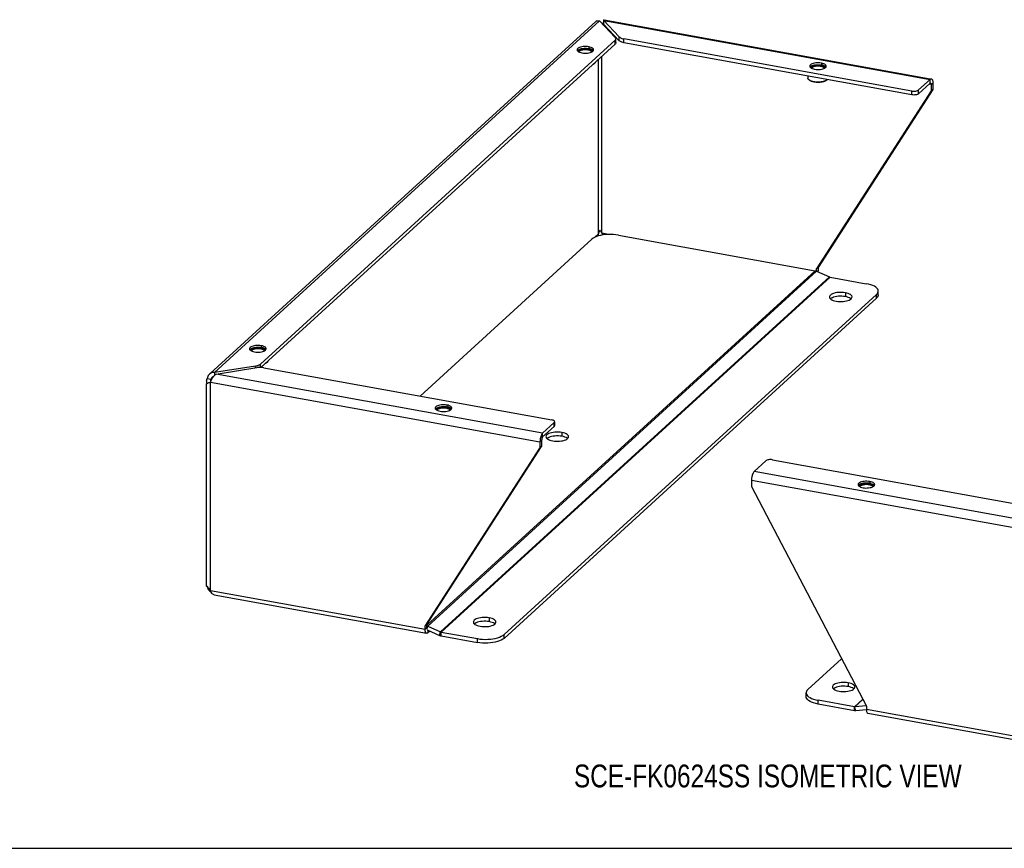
# Model space of a CAD drawing. Header units: inches. Extents: x 0 to 73.3, y 0 to 56.7.
# Tile 2 of 4: x 34.4 to 58.9, y 0 to 20.6. Entities that reach past the tile are written whole.
import ezdxf

# ---------------------------------------------------------------- set-up
doc = ezdxf.new("R2010")
doc.units = ezdxf.units.IN
doc.header["$LTSCALE"] = 4.033333
doc.header["$MEASUREMENT"] = 0
doc.layers.get('0').update_dxf_attribs({"linetype": 'CONTINUOUS'})
doc.layers.add('DIMENSIONS', color=7, linetype='CONTINUOUS')
doc.styles.get("Standard").update_dxf_attribs({"font": 'txt', "width": 0.8})

msp = doc.modelspace()

# ---------------------------------------------------------------- linework, layer by layer
at = {"color": 3, "linetype": 'Continuous'}
for p, q in [((39.134, 11.802), (48.714, 20.554)), ((39.246, 11.831), (48.81, 20.569)), ((48.81, 20.569), (49.2, 20.156)), ((48.911, 20.584), (48.915, 20.593)), ((49.301, 20.171), (48.911, 20.584)), ((48.918, 20.583), (57.024, 19.115)), ((48.921, 20.6), (57.027, 19.132)), ((48.881, 20.494), (48.889, 20.497)), ((49.196, 20.087), (40.384, 12.037)), ((56.571, 18.826), (49.417, 20.122)), ((48.259, 19.827), (48.272, 19.813)), ((48.646, 19.816), (48.658, 19.83)), ((48.579, 19.782), (48.606, 19.792)), ((54.039, 19.42), (54.052, 19.407)), ((54.359, 19.375), (54.386, 19.385)), ((54.426, 19.409), (54.438, 19.423)), ((56.736, 18.852), (57.024, 19.115)), ((57.091, 18.866), (54.238, 14.44)), ((57.091, 19.048), (57.091, 19.025)), ((57.091, 19.025), (57.091, 18.866)), ((49.278, 15.245), (54.164, 14.36)), ((44.351, 11.244), (48.618, 15.142)), ((54.238, 14.44), (54.238, 14.365)), ((44.519, 5.549), (54.164, 14.36)), ((44.543, 5.523), (54.203, 14.348)), ((44.862, 5.38), (54.522, 14.205)), ((44.877, 5.375), (54.537, 14.2)), ((54.203, 14.348), (54.522, 14.205)), ((54.238, 14.365), (54.237, 14.34)), ((54.237, 14.34), (54.237, 14.333)), ((54.537, 14.2), (55.438, 14.037)), ((46.438, 5.315), (55.691, 13.769)), ((54.54, 13.666), (54.559, 13.65)), ((55.038, 13.645), (55.06, 13.66)), ((40.124, 12.396), (40.137, 12.382)), ((40.444, 12.351), (40.471, 12.36)), ((40.511, 12.385), (40.523, 12.398)), ((40.261, 11.99), (39.246, 11.831)), ((40.261, 11.99), (40.288, 11.995)), ((39.285, 11.79), (40.3, 11.949)), ((47.397, 10.321), (39.285, 11.79)), ((40.468, 11.947), (47.622, 10.652)), ((39.049, 6.514), (39.049, 11.551)), ((39.097, 11.568), (39.08, 11.561)), ((39.147, 6.412), (39.147, 11.589)), ((39.147, 11.589), (47.33, 10.107)), ((44.735, 10.921), (44.748, 10.907)), ((45.055, 10.876), (45.082, 10.885)), ((45.122, 10.91), (45.134, 10.923)), ((47.686, 10.584), (47.397, 10.321)), ((47.331, 10.132), (47.33, 10.107)), ((47.33, 10.107), (47.33, 9.948)), ((47.498, 10.192), (47.517, 10.176)), ((47.996, 10.171), (48.017, 10.186)), ((44.477, 5.522), (47.33, 9.948)), ((52.942, 9.633), (52.654, 9.369)), ((53.107, 9.658), (60.261, 8.363)), ((60.766, 7.9), (52.654, 9.369)), ((52.586, 9.155), (60.768, 7.674)), ((52.586, 9.155), (52.586, 8.996)), ((52.586, 8.996), (55.439, 3.537)), ((55.241, 9.018), (55.254, 9.004)), ((55.561, 8.973), (55.588, 8.983)), ((55.628, 9.007), (55.64, 9.021)), ((39.053, 6.521), (39.06, 6.525)), ((39.063, 6.501), (39.068, 6.48)), ((39.068, 6.48), (39.077, 6.459)), ((39.077, 6.459), (39.089, 6.438)), ((39.08, 6.484), (39.094, 6.465)), ((39.094, 6.465), (39.11, 6.446)), ((39.147, 6.412), (44.477, 5.447)), ((39.235, 6.301), (44.515, 5.345)), ((44.477, 5.447), (44.477, 5.522)), ((44.543, 5.523), (44.862, 5.38)), ((44.594, 5.402), (44.544, 5.357)), ((45.694, 5.584), (45.712, 5.568)), ((46.192, 5.563), (46.213, 5.579)), ((44.877, 5.375), (45.778, 5.212)), ((54.824, 4.714), (53.986, 3.948)), ((54.612, 3.969), (54.631, 3.953)), ((55.111, 3.948), (55.132, 3.964)), ((55.141, 3.517), (54.24, 3.68)), ((55.35, 3.708), (55.141, 3.517)), ((55.355, 3.698), (55.155, 3.516)), ((55.439, 3.541), (55.155, 3.516)), ((55.439, 3.537), (55.439, 3.462)), ((55.439, 3.462), (60.768, 2.497)), ((55.477, 3.36), (60.757, 2.404))]:
    msp.add_line(p, q, dxfattribs=at)
at = {"color": 7, "linetype": 'Continuous'}
for p, q in [((48.911, 20.584), (48.911, 20.489)), ((48.891, 20.501), (48.889, 20.497)), ((49.301, 20.076), (48.911, 20.489)), ((48.944, 20.454), (48.913, 20.46)), ((49.196, 19.992), (49.196, 20.087)), ((49.215, 20.029), (49.215, 20.087)), ((49.301, 20.076), (49.301, 20.171)), ((49.417, 20.027), (49.417, 20.122)), ((49.196, 19.992), (40.397, 11.954)), ((48.51, 19.855), (48.521, 19.853)), ((48.525, 19.866), (48.536, 19.864)), ((48.541, 19.927), (48.541, 19.881)), ((56.571, 18.731), (49.417, 20.027)), ((48.784, 15.278), (48.784, 19.616)), ((48.867, 15.291), (48.867, 19.692)), ((48.672, 19.502), (48.681, 19.509)), ((48.681, 19.509), (48.678, 19.507)), ((54.291, 19.448), (54.301, 19.447)), ((54.305, 19.459), (54.316, 19.457)), ((54.322, 19.52), (54.322, 19.474)), ((53.988, 19.199), (53.988, 19.147)), ((54.023, 19.095), (54.014, 19.102)), ((54.453, 19.095), (54.462, 19.102)), ((54.462, 19.102), (54.459, 19.1)), ((57.024, 19.02), (57.024, 19.115)), ((56.736, 18.757), (57.024, 19.02)), ((56.736, 18.757), (56.736, 18.852)), ((57.049, 18.986), (56.997, 18.996)), ((57.049, 18.986), (57.091, 19.025)), ((57.049, 18.997), (57.049, 18.986)), ((57.049, 18.986), (57.049, 18.827)), ((57.091, 18.866), (57.049, 18.827)), ((57.049, 18.827), (54.196, 14.401)), ((56.571, 18.731), (56.571, 18.826)), ((48.784, 15.278), (48.682, 15.184)), ((48.798, 15.324), (48.793, 15.309)), ((48.827, 15.355), (48.819, 15.367)), ((48.819, 15.366), (48.825, 15.358)), ((48.851, 15.318), (48.843, 15.331)), ((48.859, 15.305), (48.851, 15.318)), ((48.867, 15.291), (48.859, 15.305)), ((49.029, 15.262), (48.867, 15.291)), ((54.238, 14.44), (54.196, 14.401)), ((54.196, 14.401), (54.196, 14.351)), ((54.215, 14.343), (54.238, 14.365)), ((54.917, 13.811), (54.917, 13.716)), ((55.691, 13.674), (55.691, 13.769)), ((55.734, 13.751), (55.728, 13.724)), ((55.734, 13.756), (55.734, 13.851)), ((55.734, 13.756), (55.734, 13.751)), ((46.438, 5.22), (55.691, 13.674)), ((54.567, 13.674), (54.547, 13.66)), ((55.058, 13.659), (55.046, 13.669)), ((40.407, 12.495), (40.407, 12.45)), ((40.376, 12.424), (40.386, 12.422)), ((40.39, 12.435), (40.401, 12.433)), ((40.261, 11.943), (40.261, 11.99)), ((40.384, 11.955), (40.384, 12.037)), ((40.538, 12.07), (40.546, 12.077)), ((40.546, 12.077), (40.544, 12.075)), ((39.246, 11.831), (39.246, 11.763)), ((39.063, 11.678), (39.158, 11.661)), ((39.113, 11.575), (39.097, 11.568)), ((39.155, 11.646), (39.158, 11.661)), ((39.193, 11.693), (39.158, 11.661)), ((45.018, 11.02), (45.018, 10.975)), ((44.987, 10.949), (44.997, 10.947)), ((45.001, 10.96), (45.012, 10.958)), ((47.686, 10.489), (47.686, 10.584)), ((47.696, 10.51), (47.696, 10.584)), ((47.686, 10.489), (47.397, 10.226)), ((47.397, 10.226), (47.397, 10.321)), ((47.874, 10.337), (47.874, 10.242)), ((47.372, 10.146), (47.33, 10.107)), ((47.372, 10.146), (47.372, 9.987)), ((47.524, 10.2), (47.505, 10.186)), ((48.015, 10.185), (48.004, 10.195)), ((44.519, 5.561), (47.372, 9.987)), ((47.33, 9.948), (47.372, 9.987)), ((55.507, 9.057), (55.518, 9.055)), ((55.524, 9.118), (55.524, 9.072)), ((55.492, 9.046), (55.503, 9.044)), ((39.071, 6.5), (39.063, 6.501)), ((46.07, 5.73), (46.07, 5.635)), ((44.477, 5.522), (44.519, 5.561)), ((44.519, 5.486), (44.477, 5.447)), ((44.519, 5.486), (44.519, 5.561)), ((44.519, 5.475), (44.519, 5.486)), ((44.524, 5.456), (44.543, 5.523)), ((44.526, 5.432), (44.837, 5.293)), ((44.544, 5.424), (44.544, 5.357)), ((45.72, 5.592), (45.701, 5.578)), ((46.211, 5.577), (46.2, 5.587)), ((44.837, 5.293), (44.862, 5.38)), ((44.877, 5.28), (44.877, 5.375)), ((44.877, 5.28), (45.778, 5.117)), ((45.778, 5.117), (45.778, 5.212)), ((46.438, 5.22), (46.438, 5.315)), ((54.639, 3.977), (54.62, 3.963)), ((54.989, 4.115), (54.989, 4.02)), ((55.13, 3.962), (55.118, 3.972)), ((53.943, 3.771), (53.943, 3.866)), ((54.24, 3.585), (54.24, 3.68)), ((55.141, 3.422), (54.24, 3.585)), ((55.141, 3.422), (55.141, 3.517)), ((55.18, 3.42), (55.155, 3.516)), ((55.441, 3.442), (55.18, 3.42)), ((0, 0), (73.333, 0))]:
    msp.add_line(p, q, dxfattribs=at)
at = {"color": 3, "linetype": 'Continuous'}
for points in [[(48.714, 20.554), (48.718, 20.558), (48.733, 20.567), (48.751, 20.573), (48.77, 20.575), (48.79, 20.574), (48.81, 20.569)], [(48.915, 20.593), (48.918, 20.599), (48.921, 20.6)], [(49.196, 20.087), (49.206, 20.098), (49.212, 20.11), (49.215, 20.121), (49.215, 20.124)], [(49.215, 20.124), (49.214, 20.133), (49.209, 20.144), (49.2, 20.156)], [(49.301, 20.171), (49.313, 20.161), (49.328, 20.151), (49.347, 20.142), (49.368, 20.134), (49.391, 20.127), (49.417, 20.122)], [(48.541, 19.927), (48.507, 19.932), (48.472, 19.934), (48.436, 19.934), (48.4, 19.931), (48.367, 19.926), (48.336, 19.918), (48.309, 19.908), (48.286, 19.897), (48.269, 19.884), (48.257, 19.87), (48.251, 19.856), (48.251, 19.85)], [(48.251, 19.85), (48.252, 19.841), (48.259, 19.827)], [(48.664, 19.85), (48.663, 19.859), (48.656, 19.873), (48.643, 19.887), (48.624, 19.9), (48.601, 19.911), (48.573, 19.92), (48.541, 19.927)], [(48.606, 19.792), (48.629, 19.803), (48.646, 19.816)], [(48.658, 19.83), (48.663, 19.844), (48.664, 19.85)], [(48.272, 19.813), (48.29, 19.801), (48.314, 19.79)], [(48.314, 19.79), (48.342, 19.781), (48.373, 19.773)], [(48.373, 19.773), (48.408, 19.769), (48.443, 19.766), (48.479, 19.767), (48.514, 19.769)], [(48.514, 19.769), (48.548, 19.775), (48.579, 19.782)], [(54.322, 19.52), (54.287, 19.525), (54.252, 19.527), (54.216, 19.527), (54.181, 19.524), (54.147, 19.519), (54.116, 19.511), (54.089, 19.502), (54.067, 19.49), (54.049, 19.478), (54.037, 19.464), (54.032, 19.449), (54.031, 19.443)], [(54.031, 19.443), (54.032, 19.435), (54.039, 19.42)], [(54.052, 19.407), (54.071, 19.394), (54.094, 19.383)], [(54.094, 19.383), (54.122, 19.374), (54.154, 19.367)], [(54.154, 19.367), (54.188, 19.362), (54.223, 19.36), (54.259, 19.36), (54.295, 19.363)], [(54.295, 19.363), (54.328, 19.368), (54.359, 19.375)], [(54.444, 19.443), (54.443, 19.452), (54.436, 19.467), (54.423, 19.48), (54.405, 19.493), (54.381, 19.504), (54.354, 19.513), (54.322, 19.52)], [(54.386, 19.385), (54.409, 19.396), (54.426, 19.409)], [(54.438, 19.423), (54.444, 19.438), (54.444, 19.443)], [(57.024, 19.115), (57.034, 19.123), (57.045, 19.127), (57.053, 19.127)], [(57.053, 19.127), (57.054, 19.127), (57.064, 19.123)], [(57.064, 19.123), (57.072, 19.114), (57.079, 19.103), (57.084, 19.087), (57.088, 19.069), (57.091, 19.048)], [(56.571, 18.826), (56.594, 18.823), (56.618, 18.822), (56.643, 18.823), (56.666, 18.825), (56.688, 18.83), (56.707, 18.836), (56.723, 18.843), (56.736, 18.852)], [(48.781, 15.224), (48.731, 15.207), (48.687, 15.187), (48.649, 15.166), (48.618, 15.142)], [(49.278, 15.245), (49.217, 15.254), (49.153, 15.26), (49.088, 15.263), (49.023, 15.262), (48.958, 15.257), (48.896, 15.249), (48.837, 15.238), (48.781, 15.224)], [(54.164, 14.36), (54.17, 14.359), (54.177, 14.357), (54.184, 14.355), (54.19, 14.353), (54.197, 14.351), (54.203, 14.348)], [(54.522, 14.205), (54.524, 14.204), (54.527, 14.203), (54.529, 14.202), (54.532, 14.201), (54.534, 14.201), (54.537, 14.2)], [(55.734, 13.851), (55.732, 13.873), (55.72, 13.899), (55.701, 13.924), (55.674, 13.948), (55.639, 13.971), (55.597, 13.991), (55.549, 14.009), (55.496, 14.025), (55.438, 14.037)], [(54.917, 13.811), (54.875, 13.817), (54.832, 13.821), (54.788, 13.821), (54.744, 13.819), (54.702, 13.814), (54.662, 13.806), (54.626, 13.796), (54.594, 13.783), (54.567, 13.769), (54.546, 13.753), (54.531, 13.736), (54.523, 13.719), (54.521, 13.707)], [(54.521, 13.707), (54.522, 13.701), (54.527, 13.683), (54.54, 13.666)], [(55.084, 13.707), (55.083, 13.713), (55.078, 13.731), (55.065, 13.748), (55.046, 13.764), (55.021, 13.779), (54.991, 13.792), (54.956, 13.803), (54.917, 13.811)], [(55.06, 13.66), (55.074, 13.677), (55.082, 13.695), (55.084, 13.707)], [(55.691, 13.769), (55.714, 13.794), (55.728, 13.82), (55.734, 13.846), (55.734, 13.851)], [(54.559, 13.65), (54.584, 13.635), (54.614, 13.622), (54.649, 13.611), (54.688, 13.602)], [(54.688, 13.602), (54.73, 13.596), (54.773, 13.593), (54.817, 13.593), (54.861, 13.595), (54.903, 13.6), (54.943, 13.608), (54.98, 13.618), (55.012, 13.63), (55.038, 13.645)], [(40.407, 12.495), (40.372, 12.5), (40.337, 12.502), (40.301, 12.502), (40.266, 12.499), (40.232, 12.494), (40.201, 12.487), (40.174, 12.477), (40.151, 12.466), (40.134, 12.453), (40.122, 12.439), (40.117, 12.425), (40.116, 12.419)], [(40.529, 12.419), (40.528, 12.427), (40.521, 12.442), (40.508, 12.456), (40.49, 12.468), (40.466, 12.479), (40.439, 12.488), (40.407, 12.495)], [(40.116, 12.419), (40.117, 12.41), (40.124, 12.396)], [(40.137, 12.382), (40.156, 12.369), (40.179, 12.358)], [(40.179, 12.358), (40.207, 12.349), (40.239, 12.342)], [(40.239, 12.342), (40.273, 12.337), (40.308, 12.335), (40.344, 12.335), (40.38, 12.338)], [(40.38, 12.338), (40.413, 12.343), (40.444, 12.351)], [(40.471, 12.36), (40.494, 12.372), (40.511, 12.385)], [(40.523, 12.398), (40.529, 12.413), (40.529, 12.419)], [(40.288, 11.995), (40.312, 12.001), (40.334, 12.008), (40.354, 12.017), (40.37, 12.026), (40.384, 12.037)], [(39.117, 11.787), (39.104, 11.774), (39.089, 11.753), (39.077, 11.73), (39.068, 11.705), (39.063, 11.678)], [(39.246, 11.831), (39.219, 11.831), (39.193, 11.827), (39.168, 11.819), (39.144, 11.807), (39.123, 11.792), (39.117, 11.787)], [(39.165, 11.636), (39.176, 11.661), (39.188, 11.685), (39.202, 11.708), (39.217, 11.73), (39.233, 11.749), (39.25, 11.766), (39.267, 11.78), (39.285, 11.79)], [(40.468, 11.947), (40.441, 11.951), (40.413, 11.954), (40.385, 11.955), (40.356, 11.954), (40.328, 11.952), (40.3, 11.949)], [(39.049, 11.611), (39.049, 11.615), (39.051, 11.636), (39.055, 11.658), (39.063, 11.678)], [(39.06, 11.551), (39.053, 11.572), (39.05, 11.594), (39.049, 11.611)], [(39.08, 11.561), (39.069, 11.556), (39.06, 11.551)], [(39.147, 11.589), (39.128, 11.581), (39.11, 11.573), (39.097, 11.568)], [(39.147, 11.589), (39.155, 11.612), (39.165, 11.636)], [(45.018, 11.02), (44.983, 11.025), (44.948, 11.027), (44.912, 11.027), (44.877, 11.024), (44.843, 11.019), (44.812, 11.012), (44.785, 11.002), (44.763, 10.991), (44.745, 10.978), (44.733, 10.964), (44.728, 10.95), (44.727, 10.944)], [(45.14, 10.944), (45.139, 10.952), (45.132, 10.967), (45.119, 10.98), (45.101, 10.993), (45.077, 11.004), (45.05, 11.013), (45.018, 11.02)], [(44.727, 10.944), (44.728, 10.935), (44.735, 10.921)], [(44.748, 10.907), (44.767, 10.894), (44.79, 10.883)], [(44.79, 10.883), (44.818, 10.874), (44.85, 10.867)], [(44.85, 10.867), (44.884, 10.862), (44.919, 10.86), (44.955, 10.86), (44.991, 10.863)], [(44.991, 10.863), (45.024, 10.868), (45.055, 10.876)], [(45.082, 10.885), (45.105, 10.897), (45.122, 10.91)], [(45.134, 10.923), (45.14, 10.938), (45.14, 10.944)], [(47.688, 10.623), (47.677, 10.632), (47.662, 10.64), (47.644, 10.647), (47.622, 10.652)], [(47.686, 10.584), (47.693, 10.594), (47.696, 10.604), (47.696, 10.605)], [(47.696, 10.605), (47.695, 10.614), (47.688, 10.623)], [(47.367, 10.277), (47.358, 10.256), (47.35, 10.233), (47.343, 10.208), (47.337, 10.183), (47.333, 10.157), (47.331, 10.132)], [(47.397, 10.321), (47.387, 10.309), (47.377, 10.295), (47.367, 10.277)], [(47.874, 10.337), (47.832, 10.343), (47.789, 10.347), (47.745, 10.347), (47.702, 10.345), (47.659, 10.34), (47.619, 10.332), (47.583, 10.322), (47.551, 10.309), (47.524, 10.295), (47.503, 10.279), (47.488, 10.263), (47.48, 10.245), (47.479, 10.233)], [(48.041, 10.233), (48.041, 10.239), (48.035, 10.257), (48.023, 10.274), (48.004, 10.29), (47.979, 10.305), (47.948, 10.318), (47.914, 10.329), (47.874, 10.337)], [(47.479, 10.233), (47.479, 10.227), (47.485, 10.209), (47.498, 10.192)], [(47.517, 10.176), (47.542, 10.161), (47.572, 10.148), (47.606, 10.137), (47.646, 10.128)], [(47.646, 10.128), (47.688, 10.122), (47.731, 10.119), (47.775, 10.119), (47.819, 10.121), (47.861, 10.126), (47.901, 10.134), (47.937, 10.144), (47.969, 10.156), (47.996, 10.171)], [(48.017, 10.186), (48.032, 10.203), (48.04, 10.221), (48.041, 10.233)], [(53.107, 9.658), (53.083, 9.662), (53.059, 9.663), (53.035, 9.662), (53.011, 9.659), (52.989, 9.655), (52.97, 9.649), (52.954, 9.641), (52.942, 9.633)], [(52.654, 9.369), (52.643, 9.358), (52.633, 9.343), (52.623, 9.325), (52.614, 9.304), (52.606, 9.281), (52.599, 9.257), (52.593, 9.231), (52.589, 9.205), (52.587, 9.18), (52.586, 9.155)], [(55.524, 9.118), (55.489, 9.123), (55.454, 9.125), (55.418, 9.125), (55.383, 9.122), (55.349, 9.117), (55.318, 9.109), (55.291, 9.099), (55.268, 9.088), (55.251, 9.075), (55.239, 9.061), (55.234, 9.047), (55.233, 9.041)], [(55.646, 9.041), (55.645, 9.05), (55.638, 9.064), (55.625, 9.078), (55.607, 9.091), (55.583, 9.102), (55.555, 9.111), (55.524, 9.118)], [(55.233, 9.041), (55.234, 9.032), (55.241, 9.018)], [(55.254, 9.004), (55.273, 8.992), (55.296, 8.981)], [(55.296, 8.981), (55.324, 8.972), (55.356, 8.964)], [(55.356, 8.964), (55.39, 8.96), (55.425, 8.957), (55.461, 8.958), (55.496, 8.96)], [(55.496, 8.96), (55.53, 8.966), (55.561, 8.973)], [(55.588, 8.983), (55.611, 8.994), (55.628, 9.007)], [(55.64, 9.021), (55.645, 9.035), (55.646, 9.041)], [(39.049, 6.514), (39.05, 6.517), (39.053, 6.521)], [(39.063, 6.501), (39.055, 6.506), (39.051, 6.509), (39.049, 6.513), (39.049, 6.514)], [(39.06, 6.525), (39.069, 6.504), (39.08, 6.484)], [(39.089, 6.438), (39.104, 6.418), (39.123, 6.4), (39.144, 6.384), (39.161, 6.375)], [(39.11, 6.446), (39.128, 6.429), (39.147, 6.412)], [(39.188, 6.329), (39.176, 6.346), (39.165, 6.365), (39.155, 6.388), (39.147, 6.412)], [(39.235, 6.301), (39.233, 6.301), (39.217, 6.307), (39.202, 6.316), (39.188, 6.329)], [(46.07, 5.73), (46.028, 5.736), (45.985, 5.739), (45.941, 5.739), (45.898, 5.737), (45.855, 5.732), (45.815, 5.724), (45.779, 5.714), (45.747, 5.702), (45.72, 5.687), (45.699, 5.672), (45.684, 5.655), (45.676, 5.637), (45.675, 5.625)], [(46.237, 5.625), (46.237, 5.631), (46.231, 5.649), (46.219, 5.666), (46.2, 5.682), (46.175, 5.697), (46.144, 5.71), (46.11, 5.721), (46.07, 5.73)], [(44.505, 5.349), (44.496, 5.357), (44.489, 5.369), (44.484, 5.385), (44.48, 5.403), (44.477, 5.424), (44.477, 5.447)], [(44.519, 5.532), (44.524, 5.531), (44.53, 5.528), (44.537, 5.526), (44.543, 5.523)], [(45.675, 5.625), (45.675, 5.619), (45.681, 5.601), (45.694, 5.584)], [(45.712, 5.568), (45.738, 5.553), (45.768, 5.54), (45.802, 5.529), (45.842, 5.521)], [(45.842, 5.521), (45.884, 5.515), (45.927, 5.511), (45.971, 5.511), (46.015, 5.513), (46.057, 5.518), (46.097, 5.526), (46.133, 5.536), (46.165, 5.549), (46.192, 5.563)], [(46.213, 5.579), (46.228, 5.596), (46.236, 5.613), (46.237, 5.625)], [(44.515, 5.345), (44.514, 5.345), (44.505, 5.349)], [(44.544, 5.357), (44.534, 5.349), (44.523, 5.345), (44.515, 5.345)], [(44.862, 5.38), (44.864, 5.379), (44.867, 5.378), (44.869, 5.377), (44.872, 5.377), (44.874, 5.376), (44.877, 5.375)], [(45.778, 5.212), (45.84, 5.203), (45.903, 5.197), (45.968, 5.195), (46.033, 5.196), (46.098, 5.2), (46.16, 5.208), (46.22, 5.219), (46.275, 5.234), (46.325, 5.251), (46.37, 5.27), (46.407, 5.292), (46.438, 5.315)], [(53.986, 3.948), (53.964, 3.923), (53.949, 3.897), (53.943, 3.871), (53.943, 3.866)], [(54.989, 4.115), (54.947, 4.121), (54.904, 4.124), (54.86, 4.124), (54.816, 4.122), (54.774, 4.117), (54.734, 4.109), (54.698, 4.099), (54.666, 4.087), (54.639, 4.072), (54.618, 4.057), (54.603, 4.04), (54.595, 4.022), (54.594, 4.01)], [(54.594, 4.01), (54.594, 4.004), (54.6, 3.986), (54.612, 3.969)], [(54.631, 3.953), (54.656, 3.938), (54.687, 3.925), (54.721, 3.914), (54.76, 3.906)], [(54.76, 3.906), (54.803, 3.9), (54.845, 3.896), (54.89, 3.896), (54.933, 3.898), (54.976, 3.903), (55.015, 3.911), (55.052, 3.921), (55.084, 3.934), (55.111, 3.948)], [(55.156, 4.01), (55.156, 4.016), (55.15, 4.034), (55.137, 4.051), (55.118, 4.067), (55.093, 4.082), (55.063, 4.095), (55.028, 4.106), (54.989, 4.115)], [(55.132, 3.964), (55.146, 3.98), (55.155, 3.998), (55.156, 4.01)], [(53.943, 3.866), (53.946, 3.844), (53.957, 3.818), (53.976, 3.793)], [(53.976, 3.793), (54.004, 3.769), (54.039, 3.746), (54.08, 3.726), (54.128, 3.708), (54.181, 3.692), (54.24, 3.68)], [(55.155, 3.516), (55.153, 3.516), (55.151, 3.516), (55.148, 3.516), (55.146, 3.516), (55.143, 3.516), (55.141, 3.517)], [(55.439, 3.462), (55.44, 3.438), (55.442, 3.418), (55.446, 3.399)], [(55.446, 3.399), (55.452, 3.384), (55.459, 3.372), (55.467, 3.364), (55.476, 3.36), (55.477, 3.36)]]:
    msp.add_lwpolyline(points, dxfattribs=at)
at = {"color": 7, "linetype": 'Continuous'}
for points in [[(48.902, 20.497), (48.902, 20.497), (48.898, 20.497), (48.894, 20.495), (48.89, 20.492)], [(48.903, 20.526), (48.898, 20.514), (48.891, 20.501)], [(48.911, 20.489), (48.908, 20.494), (48.905, 20.496), (48.902, 20.497)], [(48.91, 20.545), (48.907, 20.536), (48.903, 20.526)], [(49.417, 20.027), (49.391, 20.032), (49.368, 20.039), (49.347, 20.047), (49.328, 20.056), (49.313, 20.066), (49.301, 20.076)], [(48.259, 19.827), (48.26, 19.829), (48.264, 19.834), (48.269, 19.839), (48.275, 19.843), (48.281, 19.848)], [(48.281, 19.848), (48.288, 19.852), (48.296, 19.857), (48.304, 19.861), (48.313, 19.864), (48.323, 19.868), (48.333, 19.871), (48.343, 19.874), (48.354, 19.877), (48.366, 19.88), (48.378, 19.882), (48.39, 19.884), (48.402, 19.885), (48.415, 19.886), (48.427, 19.887), (48.44, 19.888), (48.453, 19.888), (48.466, 19.888), (48.479, 19.888), (48.492, 19.887), (48.504, 19.886), (48.517, 19.885), (48.529, 19.883), (48.541, 19.881)], [(48.292, 19.8), (48.291, 19.802), (48.292, 19.807), (48.293, 19.813), (48.294, 19.818), (48.297, 19.822), (48.301, 19.827), (48.306, 19.832), (48.311, 19.836), (48.318, 19.841), (48.325, 19.845), (48.332, 19.849), (48.341, 19.853), (48.35, 19.856), (48.36, 19.859), (48.37, 19.862), (48.381, 19.864), (48.392, 19.867), (48.404, 19.868), (48.416, 19.87), (48.428, 19.871), (48.44, 19.872), (48.453, 19.872), (48.465, 19.872), (48.478, 19.871), (48.49, 19.871), (48.502, 19.87), (48.514, 19.868), (48.525, 19.866)], [(48.307, 19.812), (48.311, 19.817), (48.315, 19.821), (48.32, 19.825), (48.326, 19.83), (48.333, 19.833), (48.34, 19.837), (48.348, 19.841), (48.357, 19.844), (48.366, 19.847), (48.376, 19.849), (48.386, 19.852), (48.396, 19.854)], [(48.396, 19.854), (48.407, 19.855), (48.418, 19.857), (48.43, 19.858), (48.441, 19.858), (48.453, 19.859), (48.465, 19.859), (48.477, 19.858), (48.488, 19.858), (48.499, 19.856), (48.51, 19.855)], [(48.521, 19.853), (48.531, 19.851), (48.541, 19.849), (48.55, 19.846), (48.56, 19.843), (48.568, 19.84)], [(48.536, 19.864), (48.546, 19.862), (48.556, 19.859), (48.566, 19.856)], [(48.636, 19.846), (48.629, 19.851), (48.621, 19.855), (48.613, 19.859), (48.605, 19.863), (48.595, 19.867), (48.585, 19.87), (48.575, 19.873), (48.564, 19.876), (48.553, 19.879), (48.541, 19.881)], [(48.566, 19.856), (48.575, 19.852), (48.584, 19.848), (48.591, 19.844), (48.598, 19.84), (48.605, 19.836), (48.61, 19.831), (48.614, 19.826), (48.618, 19.822), (48.621, 19.817), (48.622, 19.812), (48.623, 19.807), (48.623, 19.802), (48.623, 19.8)], [(48.568, 19.84), (48.576, 19.837), (48.583, 19.833), (48.59, 19.829), (48.596, 19.825), (48.601, 19.82), (48.605, 19.816)], [(48.605, 19.816), (48.608, 19.811), (48.611, 19.807), (48.613, 19.802), (48.613, 19.797), (48.613, 19.796)], [(48.656, 19.827), (48.652, 19.832), (48.647, 19.837), (48.642, 19.842), (48.636, 19.846)], [(49.215, 20.029), (49.215, 20.026), (49.212, 20.015), (49.206, 20.003), (49.196, 19.992)], [(48.301, 19.796), (48.302, 19.798), (48.302, 19.803), (48.304, 19.808), (48.307, 19.812)], [(48.672, 19.502), (48.669, 19.499), (48.661, 19.494), (48.652, 19.488), (48.642, 19.483), (48.634, 19.479)], [(48.678, 19.507), (48.67, 19.501), (48.66, 19.495), (48.65, 19.489), (48.641, 19.485)], [(48.706, 19.545), (48.705, 19.539), (48.702, 19.533), (48.698, 19.526), (48.692, 19.519), (48.686, 19.513), (48.681, 19.509)], [(54.039, 19.42), (54.041, 19.422), (54.045, 19.427), (54.05, 19.432), (54.055, 19.437), (54.062, 19.441)], [(54.062, 19.441), (54.069, 19.446), (54.076, 19.45), (54.085, 19.454), (54.094, 19.458), (54.103, 19.461), (54.113, 19.464), (54.124, 19.468), (54.135, 19.47), (54.146, 19.473), (54.158, 19.475), (54.17, 19.477), (54.182, 19.478), (54.195, 19.48), (54.208, 19.481), (54.221, 19.481), (54.234, 19.481), (54.246, 19.481), (54.259, 19.481), (54.272, 19.48), (54.285, 19.479), (54.297, 19.478), (54.31, 19.476), (54.322, 19.474)], [(54.072, 19.393), (54.072, 19.396), (54.072, 19.401), (54.073, 19.406), (54.075, 19.411), (54.078, 19.416), (54.082, 19.42), (54.086, 19.425), (54.092, 19.43), (54.098, 19.434), (54.105, 19.438), (54.113, 19.442), (54.121, 19.446), (54.131, 19.449), (54.14, 19.452), (54.151, 19.455), (54.162, 19.458), (54.173, 19.46), (54.184, 19.462), (54.196, 19.463), (54.209, 19.464), (54.221, 19.465), (54.233, 19.465), (54.246, 19.465), (54.258, 19.465), (54.271, 19.464), (54.283, 19.463), (54.294, 19.461), (54.305, 19.459)], [(54.082, 19.389), (54.082, 19.391), (54.083, 19.396), (54.085, 19.401), (54.087, 19.405)], [(54.087, 19.405), (54.091, 19.41), (54.095, 19.414), (54.1, 19.419), (54.106, 19.423), (54.113, 19.427), (54.12, 19.43), (54.128, 19.434), (54.137, 19.437), (54.146, 19.44), (54.156, 19.443), (54.166, 19.445), (54.177, 19.447)], [(54.177, 19.447), (54.188, 19.449), (54.199, 19.45), (54.21, 19.451), (54.222, 19.452), (54.234, 19.452), (54.245, 19.452), (54.257, 19.452), (54.269, 19.451), (54.28, 19.45), (54.291, 19.448)], [(54.301, 19.447), (54.312, 19.445), (54.321, 19.442), (54.331, 19.439), (54.34, 19.437), (54.349, 19.433)], [(54.316, 19.457), (54.327, 19.455), (54.337, 19.452), (54.347, 19.449)], [(54.416, 19.44), (54.409, 19.444), (54.402, 19.448), (54.394, 19.452), (54.385, 19.456), (54.376, 19.46), (54.366, 19.463), (54.355, 19.467), (54.345, 19.469), (54.333, 19.472), (54.322, 19.474)], [(54.347, 19.449), (54.356, 19.445), (54.364, 19.442), (54.372, 19.438), (54.379, 19.433), (54.385, 19.429), (54.39, 19.424), (54.395, 19.42), (54.398, 19.415), (54.401, 19.41), (54.403, 19.405), (54.404, 19.4), (54.404, 19.395), (54.403, 19.394)], [(54.349, 19.433), (54.357, 19.43), (54.364, 19.426), (54.37, 19.422), (54.376, 19.418), (54.381, 19.414), (54.385, 19.409)], [(54.385, 19.409), (54.389, 19.405), (54.391, 19.4), (54.393, 19.395), (54.394, 19.391), (54.394, 19.389)], [(54.436, 19.421), (54.432, 19.425), (54.428, 19.43), (54.422, 19.435), (54.416, 19.44)], [(54.014, 19.102), (54.008, 19.108), (54.002, 19.114), (53.997, 19.121), (53.993, 19.127), (53.99, 19.134), (53.988, 19.141), (53.988, 19.147)], [(54.023, 19.095), (54.015, 19.101), (54.014, 19.102)], [(54.14, 19.049), (54.126, 19.052), (54.112, 19.055), (54.098, 19.059), (54.085, 19.063), (54.073, 19.067), (54.062, 19.072), (54.051, 19.077), (54.041, 19.082), (54.032, 19.088), (54.024, 19.094), (54.023, 19.095)], [(54.136, 19.055), (54.121, 19.057), (54.107, 19.061), (54.092, 19.065), (54.079, 19.069), (54.066, 19.073), (54.054, 19.078), (54.043, 19.084), (54.033, 19.089), (54.023, 19.095)], [(54.459, 19.1), (54.45, 19.094), (54.441, 19.088), (54.43, 19.082), (54.419, 19.077), (54.407, 19.072), (54.394, 19.068), (54.38, 19.064), (54.365, 19.06), (54.35, 19.057), (54.335, 19.054), (54.319, 19.051), (54.303, 19.049), (54.286, 19.048), (54.269, 19.047), (54.252, 19.046), (54.235, 19.046), (54.218, 19.046), (54.201, 19.047), (54.184, 19.048), (54.168, 19.05), (54.152, 19.052), (54.136, 19.055)], [(54.453, 19.095), (54.45, 19.093), (54.442, 19.087), (54.433, 19.081), (54.423, 19.076), (54.412, 19.071), (54.4, 19.066), (54.387, 19.062), (54.374, 19.058), (54.36, 19.054), (54.346, 19.051), (54.331, 19.048), (54.316, 19.046), (54.3, 19.044), (54.284, 19.042), (54.268, 19.041), (54.251, 19.041), (54.235, 19.041), (54.218, 19.041), (54.202, 19.042), (54.186, 19.043), (54.17, 19.045), (54.155, 19.047), (54.14, 19.049)], [(54.471, 19.111), (54.466, 19.106), (54.462, 19.102)], [(57.024, 19.02), (57.029, 19.024), (57.033, 19.025), (57.035, 19.025)], [(57.035, 19.025), (57.038, 19.023), (57.042, 19.02), (57.045, 19.014), (57.047, 19.006), (57.049, 18.997)], [(56.736, 18.757), (56.723, 18.748), (56.707, 18.741), (56.688, 18.735), (56.666, 18.73), (56.643, 18.728), (56.618, 18.727), (56.594, 18.728), (56.571, 18.731)], [(48.784, 15.225), (48.783, 15.231), (48.781, 15.243), (48.781, 15.254), (48.782, 15.266), (48.784, 15.278)], [(48.793, 15.309), (48.788, 15.294), (48.784, 15.278)], [(48.819, 15.367), (48.812, 15.353), (48.805, 15.338), (48.798, 15.324)], [(48.843, 15.331), (48.835, 15.343), (48.827, 15.355)], [(48.867, 15.291), (48.873, 15.281), (48.879, 15.27), (48.885, 15.259), (48.89, 15.248), (48.89, 15.248)], [(54.917, 13.716), (54.875, 13.722), (54.832, 13.726), (54.788, 13.726), (54.744, 13.724), (54.702, 13.719), (54.662, 13.711), (54.626, 13.701), (54.594, 13.688), (54.567, 13.674)], [(55.046, 13.669), (55.021, 13.684), (54.991, 13.697), (54.956, 13.708), (54.917, 13.716)], [(55.728, 13.724), (55.714, 13.699), (55.691, 13.674)], [(40.124, 12.395), (40.125, 12.397), (40.13, 12.402), (40.134, 12.407), (40.14, 12.412), (40.146, 12.416)], [(40.146, 12.416), (40.153, 12.421), (40.161, 12.425), (40.17, 12.429), (40.179, 12.433), (40.188, 12.436), (40.198, 12.44), (40.209, 12.443), (40.22, 12.446), (40.231, 12.448), (40.243, 12.45), (40.255, 12.452), (40.267, 12.454), (40.28, 12.455), (40.293, 12.456), (40.305, 12.457), (40.318, 12.457), (40.331, 12.457), (40.344, 12.456), (40.357, 12.456), (40.37, 12.455), (40.382, 12.453), (40.394, 12.452), (40.406, 12.45)], [(40.157, 12.369), (40.157, 12.371), (40.157, 12.376), (40.158, 12.381), (40.16, 12.386), (40.163, 12.391), (40.166, 12.396), (40.171, 12.4), (40.176, 12.405), (40.183, 12.409), (40.19, 12.414), (40.198, 12.417), (40.206, 12.421), (40.215, 12.425), (40.225, 12.428), (40.236, 12.431), (40.246, 12.433), (40.258, 12.435), (40.269, 12.437), (40.281, 12.438), (40.293, 12.439), (40.306, 12.44), (40.318, 12.441), (40.331, 12.44), (40.343, 12.44), (40.355, 12.439), (40.367, 12.438), (40.379, 12.437), (40.39, 12.435)], [(40.167, 12.364), (40.167, 12.367), (40.168, 12.371), (40.17, 12.376), (40.172, 12.381)], [(40.172, 12.381), (40.176, 12.385), (40.18, 12.39), (40.185, 12.394), (40.191, 12.398), (40.198, 12.402), (40.205, 12.406), (40.213, 12.409), (40.222, 12.412), (40.231, 12.415), (40.241, 12.418), (40.251, 12.42), (40.262, 12.422)], [(40.262, 12.422), (40.272, 12.424), (40.284, 12.425), (40.295, 12.426), (40.307, 12.427), (40.318, 12.427), (40.33, 12.427), (40.342, 12.427), (40.353, 12.426), (40.365, 12.425), (40.376, 12.424)], [(40.386, 12.422), (40.396, 12.42), (40.406, 12.417), (40.416, 12.415), (40.425, 12.412), (40.433, 12.409)], [(40.401, 12.433), (40.412, 12.43), (40.422, 12.427), (40.431, 12.424)], [(40.501, 12.415), (40.494, 12.419), (40.487, 12.424), (40.479, 12.428), (40.47, 12.432), (40.46, 12.435), (40.451, 12.439), (40.44, 12.442), (40.429, 12.445), (40.418, 12.447), (40.406, 12.45)], [(40.431, 12.424), (40.44, 12.421), (40.449, 12.417), (40.457, 12.413), (40.464, 12.409), (40.47, 12.404), (40.475, 12.4), (40.48, 12.395), (40.483, 12.39), (40.486, 12.385), (40.488, 12.38), (40.489, 12.375), (40.488, 12.37), (40.488, 12.369)], [(40.433, 12.409), (40.441, 12.405), (40.449, 12.401), (40.455, 12.397), (40.461, 12.393), (40.466, 12.389), (40.47, 12.384)], [(40.47, 12.384), (40.474, 12.38), (40.476, 12.375), (40.478, 12.371), (40.479, 12.366), (40.479, 12.364)], [(40.521, 12.396), (40.517, 12.401), (40.513, 12.405), (40.507, 12.41), (40.501, 12.415)], [(40.538, 12.07), (40.535, 12.068), (40.527, 12.062), (40.517, 12.057), (40.507, 12.051), (40.499, 12.048)], [(40.544, 12.075), (40.535, 12.069), (40.525, 12.063), (40.515, 12.058), (40.506, 12.054)], [(40.572, 12.114), (40.57, 12.108), (40.567, 12.101), (40.563, 12.094), (40.557, 12.088), (40.551, 12.081), (40.546, 12.077)], [(39.153, 11.611), (39.153, 11.614), (39.153, 11.63), (39.155, 11.646)], [(39.188, 11.71), (39.181, 11.704), (39.174, 11.694), (39.167, 11.684), (39.162, 11.673), (39.158, 11.661)], [(39.216, 11.728), (39.211, 11.726), (39.2, 11.72), (39.19, 11.713), (39.188, 11.71)], [(44.735, 10.92), (44.737, 10.922), (44.741, 10.927), (44.746, 10.932), (44.751, 10.937), (44.758, 10.941)], [(44.758, 10.941), (44.765, 10.946), (44.772, 10.95), (44.781, 10.954), (44.79, 10.958), (44.799, 10.961), (44.809, 10.965), (44.82, 10.968), (44.831, 10.971), (44.842, 10.973), (44.854, 10.975), (44.866, 10.977), (44.878, 10.979), (44.891, 10.98), (44.904, 10.981), (44.917, 10.981), (44.929, 10.982), (44.942, 10.982), (44.955, 10.981), (44.968, 10.981), (44.981, 10.98), (44.993, 10.978), (45.006, 10.977), (45.018, 10.975)], [(44.768, 10.894), (44.768, 10.896), (44.768, 10.901), (44.769, 10.906), (44.771, 10.911), (44.774, 10.916), (44.777, 10.921), (44.782, 10.925), (44.788, 10.93), (44.794, 10.934), (44.801, 10.939), (44.809, 10.942), (44.817, 10.946), (44.827, 10.95), (44.836, 10.953), (44.847, 10.955), (44.857, 10.958), (44.869, 10.96), (44.88, 10.962), (44.892, 10.963), (44.904, 10.964), (44.917, 10.965), (44.929, 10.965), (44.942, 10.965), (44.954, 10.965), (44.966, 10.964), (44.978, 10.963), (44.99, 10.962), (45.001, 10.96)], [(44.778, 10.889), (44.778, 10.892), (44.779, 10.896), (44.781, 10.901), (44.783, 10.906)], [(44.783, 10.906), (44.787, 10.91), (44.791, 10.915), (44.796, 10.919), (44.802, 10.923), (44.809, 10.927), (44.816, 10.931), (44.824, 10.934), (44.833, 10.937), (44.842, 10.94), (44.852, 10.943), (44.862, 10.945), (44.873, 10.947)], [(44.873, 10.947), (44.884, 10.949), (44.895, 10.95), (44.906, 10.951), (44.918, 10.952), (44.93, 10.952), (44.941, 10.952), (44.953, 10.952), (44.964, 10.951), (44.976, 10.95), (44.987, 10.949)], [(44.997, 10.947), (45.007, 10.945), (45.017, 10.942), (45.027, 10.94), (45.036, 10.937), (45.044, 10.934)], [(45.012, 10.958), (45.023, 10.955), (45.033, 10.952), (45.042, 10.949)], [(45.112, 10.94), (45.105, 10.944), (45.098, 10.949), (45.09, 10.953), (45.081, 10.957), (45.072, 10.96), (45.062, 10.964), (45.051, 10.967), (45.04, 10.97), (45.029, 10.972), (45.018, 10.975)], [(45.042, 10.949), (45.052, 10.946), (45.06, 10.942), (45.068, 10.938), (45.075, 10.934), (45.081, 10.929), (45.086, 10.925), (45.091, 10.92), (45.094, 10.915), (45.097, 10.91), (45.099, 10.905), (45.1, 10.9), (45.1, 10.895), (45.099, 10.894)], [(45.044, 10.934), (45.052, 10.93), (45.06, 10.926), (45.066, 10.922), (45.072, 10.918), (45.077, 10.914), (45.081, 10.909)], [(45.081, 10.909), (45.085, 10.905), (45.087, 10.9), (45.089, 10.896), (45.09, 10.891), (45.09, 10.889)], [(45.132, 10.921), (45.128, 10.926), (45.124, 10.93), (45.118, 10.935), (45.112, 10.94)], [(47.696, 10.51), (47.696, 10.509), (47.693, 10.499), (47.686, 10.489)], [(47.397, 10.226), (47.392, 10.22), (47.388, 10.213), (47.383, 10.204), (47.38, 10.193), (47.376, 10.182), (47.374, 10.17), (47.373, 10.158), (47.372, 10.146)], [(47.874, 10.242), (47.832, 10.248), (47.789, 10.252), (47.745, 10.252), (47.702, 10.25), (47.659, 10.245), (47.619, 10.237), (47.583, 10.227), (47.551, 10.214), (47.524, 10.2)], [(48.004, 10.195), (47.979, 10.21), (47.948, 10.223), (47.914, 10.234), (47.874, 10.242)], [(55.523, 9.072), (55.511, 9.074), (55.499, 9.076), (55.487, 9.077), (55.474, 9.078), (55.461, 9.079), (55.448, 9.079), (55.435, 9.079), (55.422, 9.079), (55.409, 9.078), (55.397, 9.077), (55.384, 9.076), (55.372, 9.075), (55.36, 9.073), (55.348, 9.071), (55.337, 9.068), (55.326, 9.065), (55.315, 9.062), (55.305, 9.059), (55.295, 9.055), (55.286, 9.052), (55.278, 9.048), (55.27, 9.043), (55.263, 9.039)], [(55.274, 8.991), (55.274, 8.993), (55.274, 8.998), (55.275, 9.004), (55.277, 9.009), (55.279, 9.013), (55.283, 9.018), (55.288, 9.023), (55.293, 9.027), (55.3, 9.032), (55.307, 9.036), (55.315, 9.04), (55.323, 9.044), (55.332, 9.047), (55.342, 9.05), (55.352, 9.053), (55.363, 9.055), (55.374, 9.058), (55.386, 9.059), (55.398, 9.061), (55.41, 9.062), (55.423, 9.063), (55.435, 9.063), (55.448, 9.063), (55.46, 9.062), (55.472, 9.062), (55.484, 9.061), (55.496, 9.059), (55.507, 9.057)], [(55.518, 9.055), (55.528, 9.053), (55.539, 9.05), (55.548, 9.047)], [(55.523, 9.072), (55.535, 9.07), (55.546, 9.067), (55.557, 9.064), (55.567, 9.061), (55.577, 9.058), (55.587, 9.054), (55.595, 9.05), (55.604, 9.046), (55.611, 9.042), (55.618, 9.037)], [(55.263, 9.039), (55.257, 9.034), (55.251, 9.03), (55.246, 9.025), (55.242, 9.02), (55.241, 9.018)], [(55.284, 8.987), (55.284, 8.989), (55.285, 8.994), (55.286, 8.999), (55.289, 9.003)], [(55.289, 9.003), (55.293, 9.008), (55.297, 9.012), (55.302, 9.016), (55.308, 9.021), (55.315, 9.024), (55.322, 9.028), (55.33, 9.032), (55.339, 9.035), (55.348, 9.038), (55.358, 9.04), (55.368, 9.043), (55.378, 9.045)], [(55.378, 9.045), (55.389, 9.046), (55.4, 9.048), (55.412, 9.049), (55.424, 9.049), (55.435, 9.05), (55.447, 9.05), (55.459, 9.049), (55.47, 9.049), (55.481, 9.047), (55.492, 9.046)], [(55.503, 9.044), (55.513, 9.042), (55.523, 9.04), (55.533, 9.037), (55.542, 9.034), (55.55, 9.031)], [(55.548, 9.047), (55.557, 9.043), (55.566, 9.039), (55.574, 9.035), (55.581, 9.031), (55.587, 9.027), (55.592, 9.022), (55.597, 9.017), (55.6, 9.013), (55.603, 9.008), (55.605, 9.003), (55.605, 8.998), (55.605, 8.993), (55.605, 8.991)], [(55.55, 9.031), (55.558, 9.028), (55.565, 9.024), (55.572, 9.02), (55.578, 9.016), (55.583, 9.011), (55.587, 9.007)], [(55.587, 9.007), (55.59, 9.002), (55.593, 8.998), (55.595, 8.993), (55.595, 8.988), (55.596, 8.987)], [(55.618, 9.037), (55.624, 9.033), (55.629, 9.028), (55.634, 9.023), (55.638, 9.018)], [(46.07, 5.635), (46.028, 5.641), (45.985, 5.644), (45.941, 5.644), (45.898, 5.642), (45.855, 5.637), (45.815, 5.629), (45.779, 5.619), (45.747, 5.607), (45.72, 5.592)], [(46.2, 5.587), (46.175, 5.602), (46.144, 5.615), (46.11, 5.626), (46.07, 5.635)], [(44.523, 5.458), (44.521, 5.465), (44.519, 5.475)], [(44.533, 5.447), (44.53, 5.448), (44.526, 5.452), (44.523, 5.458)], [(44.837, 5.293), (44.844, 5.29), (44.85, 5.288), (44.857, 5.285), (44.863, 5.283), (44.87, 5.282), (44.877, 5.28)], [(46.438, 5.22), (46.407, 5.197), (46.37, 5.175), (46.325, 5.156), (46.275, 5.139), (46.22, 5.124), (46.16, 5.113), (46.098, 5.105), (46.033, 5.101), (45.968, 5.1), (45.903, 5.102), (45.84, 5.108), (45.778, 5.117)], [(54.989, 4.02), (54.947, 4.026), (54.904, 4.029), (54.86, 4.029), (54.816, 4.027), (54.774, 4.022), (54.734, 4.014), (54.698, 4.004), (54.666, 3.992), (54.639, 3.977)], [(55.118, 3.972), (55.093, 3.987), (55.063, 4), (55.028, 4.011), (54.989, 4.02)], [(54.24, 3.585), (54.181, 3.597), (54.128, 3.613), (54.08, 3.631), (54.039, 3.651), (54.004, 3.674), (53.976, 3.698), (53.957, 3.723), (53.946, 3.749), (53.943, 3.771)], [(55.18, 3.42), (55.174, 3.419), (55.167, 3.419), (55.161, 3.419), (55.154, 3.42), (55.147, 3.421), (55.141, 3.422)]]:
    msp.add_lwpolyline(points, dxfattribs=at)

# ---------------------------------------------------------------- texts
at = {"layer": 'DIMENSIONS', "color": 2, "linetype": 'Continuous', "insert": (52.991, 2.082), "char_height": 0.56667, "width": 12.24, "attachment_point": 2, "line_spacing_factor": 0.9}
msp.add_mtext('SCE-FK0624SS ISOMETRIC VIEW', dxfattribs=at)

doc.saveas('drawing.dxf')
